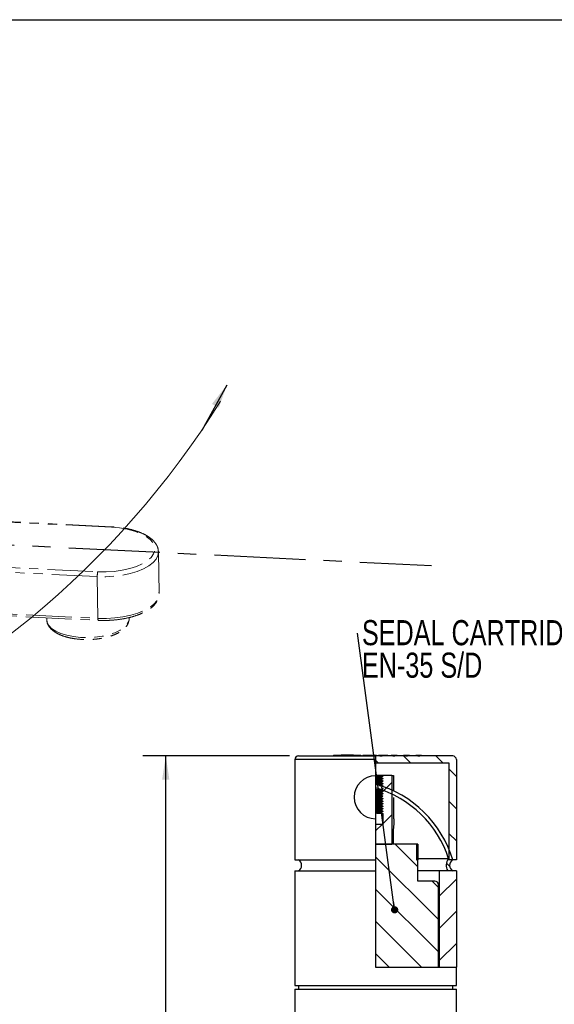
# Model space of a CAD drawing. Header units: millimetres. Extents: x 3 to 415, y 5 to 292.
# Tile 16 of 18: x 130 to 204, y 155 to 292. Entities that reach past the tile are written whole.
import ezdxf

# ---------------------------------------------------------------- set-up
doc = ezdxf.new("R2010")
doc.units = ezdxf.units.MM
doc.linetypes.add('CENTERX2', pattern=[20.32, 12.7, -2.54, 2.54, -2.54])
doc.linetypes.add('PHANTOM', pattern=[12.7, 6.35, -1.27, 1.27, -1.27, 1.27, -1.27])
doc.layers.add('FORMAT', color=179, linetype='Continuous')
doc.layers.add('LAYER_1', color=179, linetype='Continuous')
doc.styles.add('SLDTEXTSTYLE0', font='TXT', dxfattribs={"width": 0.75})
doc.dimstyles.new('SLDDIMSTYLE0', dxfattribs={"dimtxt": 3.5, "dimasz": 3.302, "dimexe": 0, "dimexo": 0.0625, "dimgap": 0.875, "dimtad": 1, "dimlfac": 2, "dimrnd": 1e-09, "dimzin": 12, "dimdsep": 46, "dimtxsty": 'SLDTEXTSTYLE0', "dimsah": 1, "dimcen": 0.09, "dimadec": 0, "dimazin": 3, "dimtfac": 1, "dimtdec": 0, "dimtofl": 0, "dimtmove": 0, "dimatfit": 3, "dimfxl": 1, "dimfrac": 2, "dimtolj": 1, "dimtzin": 12, "dimarcsym": 0})
doc.dimstyles.new('SLDDIMSTYLE3', dxfattribs={"dimtxt": 0.18, "dimasz": 1.016, "dimexe": 0, "dimexo": 0.0625, "dimgap": 0, "dimtad": 0, "dimtih": 1, "dimtoh": 1, "dimdec": 0, "dimrnd": 1e-09, "dimzin": 0, "dimdsep": 46, "dimtxsty": 'Standard', "dimblk1": 'DOT', "dimblk2": 'DOT', "dimsah": 1, "dimcen": 0.09, "dimadec": 0, "dimazin": 0, "dimtfac": 1.016, "dimtdec": 0, "dimtofl": 0, "dimtmove": 0, "dimatfit": 3, "dimldrblk": 'DOT', "dimfxl": 1, "dimfrac": 2, "dimtolj": 1, "dimtzin": 0, "dimarcsym": 0})
doc.dimstyles.new('SLDDIMSTYLE4', dxfattribs={"dimtxt": 0.18, "dimasz": 3.302, "dimexe": 0, "dimexo": 0.0625, "dimgap": 0, "dimtad": 0, "dimtih": 1, "dimtoh": 1, "dimdec": 0, "dimrnd": 1e-09, "dimzin": 0, "dimdsep": 46, "dimtxsty": 'Standard', "dimsah": 1, "dimcen": 0.09, "dimadec": 0, "dimazin": 0, "dimtfac": 3.302, "dimtdec": 0, "dimtofl": 0, "dimtmove": 0, "dimatfit": 3, "dimfxl": 1, "dimfrac": 2, "dimtolj": 1, "dimtzin": 0, "dimarcsym": 0})

# ---------------------------------------------------------------- blocks, each defined once
blk = doc.blocks.new('_D_8')
at = {"layer": 'FORMAT'}
for p, q in [((167.15, 189.62), (146.74, 189.62)), ((149.92, 99.62), (149.92, 189.62)), ((165.15, 99.62), (146.74, 99.62))]:
    blk.add_line(p, q, dxfattribs=at)
for points in [[(149.92, 189.62), (149.41, 186.32), (150.42, 186.32)], [(149.92, 99.62), (150.42, 102.92), (149.41, 102.92)]]:
    blk.add_solid(points, dxfattribs=at)
at = {"layer": 'FORMAT', "insert": (145.4, 136.34), "char_height": 3.5, "attachment_point": 1, "rotation": 90, "style": 'SLDTEXTSTYLE0'}
blk.add_mtext('180', dxfattribs=at)
blk = doc.blocks.new('SW_NOTE_0_3')
at = {"layer": 'FORMAT', "color": 0, "char_height": 3.5, "attachment_point": 1, "style": 'SLDTEXTSTYLE0'}
for s, insert in [('SEDAL CARTRIDGE', (0.63, 1.8)), ('EN-35 S/D', (0.63, -2.73))]:
    blk.add_mtext(s, dxfattribs=dict(at, insert=insert))
blk = doc.blocks.new('_Dot')
at = {"color": 0, "linetype": 'ByBlock', "lineweight": -2}
blk.add_line((-0.5, 0), (-1, 0), dxfattribs=at)
at = {"color": 0, "linetype": 'ByBlock', "const_width": 0.5}
blk.add_lwpolyline([(-0.25, 0, 1), (0.25, 0, 1)], format="xyb", close=True, dxfattribs=at)

msp = doc.modelspace()

# ---------------------------------------------------------------- hatches: boundary and pattern name
at = {"linetype": 'Continuous', "lineweight": 18}
h = msp.add_hatch(dxfattribs=at)
h.set_pattern_fill('ANSI31', style=0)
h.paths.add_polyline_path([(179.1653, 177.3257), (181.4299, 177.3257), (181.4299, 186.8757), (180.1653, 186.8757), (180.1653, 186.7948), (179.9759, 186.6854), (179.9759, 186.5979), (180.1653, 186.4885), (180.1653, 186.4448), (179.9759, 186.3354), (179.9759, 186.2479), (180.1653, 186.1385), (180.1653, 186.0948), (179.9759, 185.9854), (179.9759, 185.8979), (180.1653, 185.7885), (180.1653, 185.7448), (179.9759, 185.6354), (179.9759, 185.5479), (180.1653, 185.4385), (180.1653, 185.3948), (179.9759, 185.2854), (179.9759, 185.1979), (180.1653, 185.0885), (180.1653, 185.0448), (179.9759, 184.9354), (179.9759, 184.8479), (180.1653, 184.7385), (180.1653, 184.6948), (179.9759, 184.5854), (179.9759, 184.4979), (180.1653, 184.3885), (180.1653, 184.3448), (179.9759, 184.2354), (179.9759, 184.1479), (180.1653, 184.0385), (180.1653, 183.9948), (179.9759, 183.8854), (179.9759, 183.7979), (180.1653, 183.6885), (180.1653, 183.6448), (179.9759, 183.5354), (179.9759, 183.4479), (180.1653, 183.3385), (180.1653, 183.2948), (179.9759, 183.1854), (179.9759, 183.0979), (180.1653, 182.9885), (180.1653, 182.9448), (179.9759, 182.8354), (179.9759, 182.7479), (180.1653, 182.6385), (180.1653, 182.5948), (179.9759, 182.4854), (179.9759, 182.3979), (180.1653, 182.2885), (180.1653, 182.2448), (179.9759, 182.1354), (179.9759, 182.0479), (180.1653, 181.9385), (180.1653, 181.8948), (179.9759, 181.7854), (179.9759, 181.6979), (180.1653, 181.5885), (180.1653, 180.1257), (179.1653, 180.1257)], flags=0)
h = msp.add_hatch(dxfattribs=at)
h.set_pattern_fill('ANSI31', angle=90, style=0)
edge = h.paths.add_edge_path(flags=0)
edge.add_arc((190.3466, 174.3685), 1.3652, 137.607748, 213.324882)
edge.add_line((189.2059, 173.6185), (189.9153, 173.6185))
edge.add_arc((190.3466, 174.3685), 0.8652, 119.900704, 240.099296, ccw=False)
edge.add_arc((174.916, 170.6144), 15.661, 16.714173, 74.256403)
edge.add_line((179.1653, 185.6879), (179.1653, 185.1677))
edge.add_arc((174.916, 170.6144), 15.161, 17.95809, 73.723007, ccw=False)
h = msp.add_hatch(dxfattribs=at)
h.set_pattern_fill('ANSI31', angle=90, style=0)
edge = h.paths.add_edge_path(flags=0)
edge.add_line((187.9153, 160.2), (187.9153, 171.6757))
edge.add_arc((187.4153, 171.6757), 0.5, 0, 90)
edge.add_line((187.4153, 172.1757), (185.0403, 172.1757))
edge.add_line((185.0403, 172.1757), (185.0403, 175.1257))
edge.add_line((185.0403, 175.1257), (184.8753, 175.1257))
edge.add_line((184.8753, 175.1257), (184.8753, 177.3257))
edge.add_line((184.8753, 177.3257), (179.1653, 177.3257))
edge.add_line((179.1653, 177.3257), (179.1653, 160.2))
edge.add_line((179.1653, 160.2), (187.9153, 160.2))
h = msp.add_hatch(dxfattribs=at)
h.set_pattern_fill('ANSI31', style=0)
h.paths.add_polyline_path([(188.0403, 173.6185), (188.0403, 160.2), (190.4153, 160.2), (190.4153, 173.6185)], flags=0)
at = {"layer": 'FORMAT', "linetype": 'Continuous', "lineweight": 18}
h = msp.add_hatch(dxfattribs=at)
h.set_pattern_fill('ANSI31', color=256, angle=90, style=0)
edge = h.paths.add_edge_path(flags=0)
edge.add_line((189.4153, 188.6185), (189.4153, 175.1185))
edge.add_line((189.4153, 175.1185), (190.4153, 175.1185))
edge.add_line((190.4153, 175.1185), (190.4153, 189.1185))
edge.add_arc((189.9153, 189.1185), 0.5, 0, 90)
edge.add_line((189.9153, 189.6185), (179.1653, 189.6185))
edge.add_line((179.1653, 189.6185), (179.1653, 188.6185))
edge.add_line((179.1653, 188.6185), (189.4153, 188.6185))
h = msp.add_hatch(dxfattribs=at)
h.set_pattern_fill('ANSI31', color=256, style=0)
h.paths.add_polyline_path([(179.7665, 189.7185), (179.7665, 189.6185), (180.0779, 189.6185), (180.0779, 189.7185)], flags=0)
h = msp.add_hatch(dxfattribs=at)
h.set_pattern_fill('ANSI31', color=256, style=0)
h.paths.add_polyline_path([(181.5694, 189.7185), (181.5694, 189.6185), (181.8602, 189.6185), (181.8602, 189.7185)], flags=0)
h = msp.add_hatch(dxfattribs=at)
h.set_pattern_fill('ANSI31', color=256, style=0)
h.paths.add_polyline_path([(183.3082, 189.7185), (183.3082, 189.6185), (183.5854, 189.6185), (183.5854, 189.7185)], flags=0)
h = msp.add_hatch(dxfattribs=at)
h.set_pattern_fill('ANSI31', color=256, style=0)
h.paths.add_polyline_path([(185.0303, 189.7185), (185.0303, 189.6185), (185.311, 189.6185), (185.311, 189.7185)], flags=0)

# ---------------------------------------------------------------- linework, layer by layer
at = {"color": 7, "linetype": 'PHANTOM', "lineweight": 18}
for p, q in [((142.3833, 221.562), (83.3106, 224.4702)), ((148.9905, 212.2548), (148.8988, 218.0682)), ((140.4641, 208.8016), (140.3724, 214.615)), ((105.0626, 210.2696), (140.508, 208.5245)), ((133.3302, 208.8779), (133.3348, 208.5905)), ((144.801, 208.6194), (144.8086, 208.7715)), ((144.8086, 208.7715), (144.8063, 208.9167)), ((144.7373, 208.2784), (144.7966, 208.5679))]:
    msp.add_line(p, q, dxfattribs=at)
at = {"color": 8, "linetype": 'PHANTOM', "lineweight": 18}
for p, q in [((142.3516, 221.5098), (83.4123, 224.4115)), ((95.3611, 217.5035), (140.4338, 215.2845)), ((140.3724, 214.615), (96.6327, 216.7684)), ((105.0916, 210.543), (140.4641, 208.8016)), ((144.7547, 208.4012), (144.801, 208.6194))]:
    msp.add_line(p, q, dxfattribs=at)
at = {"color": 7, "linetype": 'CENTERX2'}
msp.add_line((34.9169, 223.6391), (186.9418, 216.1547), dxfattribs=at)
at = {"color": 7, "linetype": 'Continuous', "lineweight": 25}
for p, q in [((168.4153, 189.6185), (179.1653, 189.6185)), ((173.2864, 189.7185), (173.2864, 189.6185)), ((173.2864, 189.7185), (173.3093, 189.7185)), ((173.3093, 189.7185), (173.3093, 189.6185)), ((173.3093, 189.7185), (173.3819, 189.7185)), ((173.3819, 189.7185), (173.3819, 189.6185)), ((173.3819, 189.7185), (173.5376, 189.7185)), ((173.5376, 189.7185), (173.5376, 189.6185)), ((173.5376, 189.7185), (174.0052, 189.7185)), ((174.0052, 189.7185), (174.0052, 189.6185)), ((174.0052, 189.7185), (174.3788, 189.7185)), ((174.5845, 189.7185), (174.3602, 189.7185)), ((174.3602, 189.7185), (174.3602, 189.6185)), ((174.5845, 189.7185), (174.5845, 189.6185)), ((175.8666, 189.7185), (174.5845, 189.7185)), ((176.0909, 189.7185), (175.8666, 189.7185)), ((175.8666, 189.7185), (175.8666, 189.6185)), ((176.0909, 189.7185), (176.0909, 189.6185)), ((176.0909, 189.7185), (176.3519, 189.7185)), ((176.3519, 189.7185), (176.3519, 189.6185)), ((176.3519, 189.7185), (176.6253, 189.7185)), ((176.6253, 189.7185), (176.6253, 189.6185)), ((176.6253, 189.7185), (176.8579, 189.7185)), ((176.8579, 189.7185), (176.8579, 189.6185)), ((176.8579, 189.7185), (177.0604, 189.7185)), ((177.0604, 189.7185), (177.0604, 189.6185)), ((177.0604, 189.7185), (177.0768, 189.7185)), ((177.0768, 189.7185), (177.0768, 189.6185)), ((177.0768, 189.7185), (177.0832, 189.7185)), ((177.0832, 189.7185), (177.0832, 189.6185)), ((177.0832, 189.7185), (177.0925, 189.7185)), ((177.0925, 189.7185), (177.0925, 189.6185)), ((177.0925, 189.7185), (177.1017, 189.7185)), ((177.1017, 189.7185), (177.1017, 189.6185)), ((177.1017, 189.7185), (177.1098, 189.7185)), ((177.1098, 189.7185), (177.1098, 189.6185)), ((177.1098, 189.7185), (177.1186, 189.7185)), ((177.1186, 189.7185), (177.1186, 189.6185)), ((177.1186, 189.7185), (177.1193, 189.7185)), ((177.1193, 189.6185), (177.1193, 189.7185)), ((177.3942, 189.7185), (177.3942, 189.6185)), ((177.3942, 189.7185), (177.4085, 189.7185)), ((177.4085, 189.7185), (177.4085, 189.6185)), ((177.4085, 189.7185), (177.4511, 189.7185)), ((177.4511, 189.7185), (177.4511, 189.6185)), ((177.4511, 189.7185), (177.5349, 189.7185)), ((177.5349, 189.7185), (177.5349, 189.6185)), ((177.5349, 189.7185), (177.7137, 189.7185)), ((177.7137, 189.7185), (177.7137, 189.6185)), ((177.7137, 189.7185), (177.9378, 189.7185)), ((177.9378, 189.7185), (177.9378, 189.6185)), ((177.9378, 189.7185), (178.0271, 189.7185)), ((178.0271, 189.7185), (178.0271, 189.6185)), ((178.0271, 189.7185), (178.0366, 189.7185)), ((178.0366, 189.6185), (178.0366, 189.7185)), ((178.0366, 189.7185), (178.3513, 189.7185)), ((178.3513, 189.7185), (178.3513, 189.6185)), ((178.3513, 189.7185), (178.5791, 189.7185)), ((178.5791, 189.7185), (178.5791, 189.6185)), ((178.5791, 189.7185), (178.7767, 189.7185)), ((178.7767, 189.7185), (178.7767, 189.6185)), ((178.7767, 189.7185), (178.9517, 189.7185)), ((178.9517, 189.7185), (178.9517, 189.6185)), ((178.9517, 189.7185), (178.9743, 189.7185)), ((178.9743, 189.7185), (178.9743, 189.6185)), ((178.9743, 189.7185), (178.9939, 189.7185)), ((178.9939, 189.7185), (178.9939, 189.6185)), ((178.9939, 189.7185), (179.0034, 189.7185)), ((179.0034, 189.7185), (179.0034, 189.6185)), ((179.0034, 189.7185), (179.0101, 189.7185)), ((179.0101, 189.7185), (179.0101, 189.6185)), ((179.0101, 189.7185), (179.0132, 189.7185)), ((179.0132, 189.7185), (179.0132, 189.6185)), ((179.0132, 189.7185), (179.0157, 189.7185)), ((179.0157, 189.7185), (179.0157, 189.6185)), ((179.0157, 189.7185), (179.0206, 189.7185)), ((179.0206, 189.7185), (179.0206, 189.6185)), ((179.0206, 189.7185), (179.0268, 189.7185)), ((179.0268, 189.7185), (179.0268, 189.6185)), ((179.0268, 189.7185), (179.0339, 189.7185)), ((179.0339, 189.7185), (179.0339, 189.6185)), ((179.0339, 189.7185), (179.0485, 189.7185)), ((179.0485, 189.7185), (179.0485, 189.6185)), ((179.0485, 189.7185), (179.071, 189.7185)), ((179.071, 189.7185), (179.071, 189.6185)), ((179.071, 189.7185), (179.1074, 189.7185)), ((179.1074, 189.7185), (179.1074, 189.6185)), ((179.1074, 189.7185), (179.1676, 189.7185)), ((179.1653, 189.6185), (179.1653, 189.1185)), ((189.9153, 189.6185), (179.1653, 189.6185)), ((179.1676, 189.7185), (179.1676, 189.6185)), ((179.1676, 189.7185), (179.2121, 189.7185)), ((179.2121, 189.7185), (179.2121, 189.6185)), ((179.2121, 189.7185), (179.2497, 189.7185)), ((179.2497, 189.7185), (179.2497, 189.6185)), ((179.2497, 189.7185), (179.2766, 189.7185)), ((179.2766, 189.7185), (179.2766, 189.6185)), ((179.2766, 189.7185), (179.2838, 189.7185)), ((179.2838, 189.7185), (179.2838, 189.6185)), ((179.5628, 189.7185), (179.5628, 189.6185)), ((179.5628, 189.7185), (179.5634, 189.7185)), ((179.5634, 189.7185), (179.5634, 189.6185)), ((179.5634, 189.7185), (179.5733, 189.7185)), ((179.5733, 189.7185), (179.5733, 189.6185)), ((179.5733, 189.7185), (179.5985, 189.7185)), ((179.5985, 189.7185), (179.5985, 189.6185)), ((179.5985, 189.7185), (179.6314, 189.7185)), ((179.6314, 189.7185), (179.6314, 189.6185)), ((179.6314, 189.7185), (179.6684, 189.7185)), ((179.6684, 189.7185), (179.6684, 189.6185)), ((179.6684, 189.7185), (179.763, 189.7185)), ((179.763, 189.7185), (179.763, 189.6185)), ((179.763, 189.7185), (179.7665, 189.7185)), ((179.7665, 189.7185), (180.0779, 189.7185)), ((179.7665, 189.7185), (179.7665, 189.6185)), ((179.7665, 189.6185), (180.0779, 189.6185)), ((180.0779, 189.6185), (180.0779, 189.7185)), ((180.0779, 189.7185), (180.078, 189.7185)), ((180.078, 189.7185), (180.078, 189.6185)), ((180.078, 189.7185), (180.3227, 189.7185)), ((180.3227, 189.7185), (180.3227, 189.6185)), ((180.3227, 189.7185), (180.4686, 189.7185)), ((180.4686, 189.7185), (180.4686, 189.6185)), ((180.4686, 189.7185), (180.5418, 189.7185)), ((180.5418, 189.7185), (180.5418, 189.6185)), ((180.5418, 189.7185), (180.5936, 189.7185)), ((180.5936, 189.7185), (180.5936, 189.6185)), ((180.5936, 189.7185), (180.6479, 189.7185)), ((180.6479, 189.7185), (180.6479, 189.6185)), ((180.6479, 189.7185), (180.6805, 189.7185)), ((180.6805, 189.7185), (180.6805, 189.6185)), ((180.6805, 189.7185), (180.712, 189.7185)), ((180.712, 189.7185), (180.712, 189.6185)), ((180.712, 189.7185), (180.738, 189.7185)), ((180.738, 189.7185), (180.738, 189.6185)), ((180.738, 189.7185), (180.7533, 189.7185)), ((180.7533, 189.7185), (180.7533, 189.6185)), ((180.7533, 189.7185), (180.7662, 189.7185)), ((180.7662, 189.7185), (180.7662, 189.6185)), ((180.7662, 189.7185), (180.7842, 189.7185)), ((180.7842, 189.7185), (180.7842, 189.6185)), ((180.7842, 189.7185), (180.8043, 189.7185)), ((180.8043, 189.7185), (180.8043, 189.6185)), ((180.8043, 189.7185), (180.8234, 189.7185)), ((180.8234, 189.7185), (180.8234, 189.6185)), ((180.8234, 189.7185), (180.8457, 189.7185)), ((180.8457, 189.7185), (180.8457, 189.6185)), ((180.8457, 189.7185), (180.8582, 189.7185)), ((180.8582, 189.7185), (180.8582, 189.6185)), ((180.8582, 189.7185), (180.8614, 189.7185)), ((180.8614, 189.6185), (180.8614, 189.7185)), ((181.3103, 189.7185), (181.3103, 189.6185)), ((181.3103, 189.7185), (181.3156, 189.7185)), ((181.3156, 189.7185), (181.3156, 189.6185)), ((181.3156, 189.7185), (181.33, 189.7185)), ((181.33, 189.7185), (181.33, 189.6185)), ((181.33, 189.7185), (181.354, 189.7185)), ((181.354, 189.7185), (181.354, 189.6185)), ((181.354, 189.7185), (181.3872, 189.7185)), ((181.3872, 189.7185), (181.3872, 189.6185)), ((181.3872, 189.7185), (181.4206, 189.7185)), ((181.4206, 189.7185), (181.4206, 189.6185)), ((181.4206, 189.7185), (181.4572, 189.7185)), ((181.4572, 189.7185), (181.4572, 189.6185)), ((181.4572, 189.7185), (181.4914, 189.7185)), ((181.4914, 189.7185), (181.4914, 189.6185)), ((181.4914, 189.7185), (181.5173, 189.7185)), ((181.5173, 189.7185), (181.5173, 189.6185)), ((181.5173, 189.7185), (181.5482, 189.7185)), ((181.5482, 189.7185), (181.5482, 189.6185)), ((181.5482, 189.7185), (181.5627, 189.7185)), ((181.5627, 189.7185), (181.5627, 189.6185)), ((181.5627, 189.7185), (181.5693, 189.7185)), ((181.5693, 189.7185), (181.5693, 189.6185)), ((181.5693, 189.7185), (181.5694, 189.7185)), ((181.5693, 189.6185), (181.5694, 189.6185)), ((181.5694, 189.7185), (181.8602, 189.7185)), ((181.5694, 189.7185), (181.5694, 189.6185)), ((181.5694, 189.6185), (181.8602, 189.6185)), ((181.8602, 189.6185), (181.8602, 189.7185)), ((181.8602, 189.7185), (181.8628, 189.7185)), ((181.8628, 189.7185), (181.8628, 189.6185)), ((181.8628, 189.7185), (181.8923, 189.7185)), ((181.8923, 189.7185), (181.8923, 189.6185)), ((181.8923, 189.7185), (181.9122, 189.7185)), ((181.9122, 189.7185), (181.9122, 189.6185)), ((181.9122, 189.7185), (181.948, 189.7185)), ((181.948, 189.7185), (181.948, 189.6185)), ((181.948, 189.7185), (181.9902, 189.7185)), ((181.9902, 189.7185), (181.9902, 189.6185)), ((181.9902, 189.7185), (182.0338, 189.7185)), ((182.0338, 189.7185), (182.0338, 189.6185)), ((182.0338, 189.7185), (182.0757, 189.7185)), ((182.0757, 189.7185), (182.0757, 189.6185)), ((182.0757, 189.7185), (182.1129, 189.7185)), ((182.1129, 189.7185), (182.1129, 189.6185)), ((182.1129, 189.7185), (182.1412, 189.7185)), ((182.1412, 189.7185), (182.1412, 189.6185)), ((182.1412, 189.7185), (182.1525, 189.7185)), ((182.1525, 189.7185), (182.1525, 189.6185)), ((182.1525, 189.7185), (182.1532, 189.7185)), ((182.1532, 189.6185), (182.1532, 189.7185)), ((183.0356, 189.7185), (183.0356, 189.6185)), ((183.0356, 189.7185), (183.0411, 189.7185)), ((183.0411, 189.7185), (183.0411, 189.6185)), ((183.0411, 189.7185), (183.0561, 189.7185)), ((183.0561, 189.7185), (183.0561, 189.6185)), ((183.0561, 189.7185), (183.0815, 189.7185)), ((183.0815, 189.7185), (183.0815, 189.6185)), ((183.0815, 189.7185), (183.1178, 189.7185)), ((183.1178, 189.7185), (183.1178, 189.6185)), ((183.1178, 189.7185), (183.1534, 189.7185)), ((183.1534, 189.7185), (183.1534, 189.6185)), ((183.1534, 189.7185), (183.1919, 189.7185)), ((183.1919, 189.7185), (183.1919, 189.6185)), ((183.1919, 189.7185), (183.2276, 189.7185)), ((183.2276, 189.7185), (183.2276, 189.6185)), ((183.2276, 189.7185), (183.2547, 189.7185)), ((183.2547, 189.7185), (183.2547, 189.6185)), ((183.2547, 189.7185), (183.2862, 189.7185)), ((183.2862, 189.7185), (183.2862, 189.6185)), ((183.2862, 189.7185), (183.3015, 189.7185)), ((183.3015, 189.7185), (183.3015, 189.6185)), ((183.3015, 189.7185), (183.3082, 189.7185)), ((183.3082, 189.7185), (183.3082, 189.6185)), ((183.3082, 189.7185), (183.3082, 189.6185)), ((183.3082, 189.7185), (183.3082, 189.7185)), ((183.3082, 189.7185), (183.5854, 189.7185)), ((183.3082, 189.6185), (183.3082, 189.6185)), ((183.3082, 189.6185), (183.5854, 189.6185)), ((183.5854, 189.6185), (183.5854, 189.7185)), ((183.5854, 189.7185), (183.5865, 189.7185)), ((183.5865, 189.7185), (183.5865, 189.6185)), ((183.5865, 189.7185), (183.6073, 189.7185)), ((183.6073, 189.7185), (183.6073, 189.6185)), ((183.6073, 189.7185), (183.6644, 189.7185)), ((183.6644, 189.7185), (183.6644, 189.6185)), ((183.6644, 189.7185), (183.777, 189.7185)), ((183.777, 189.7185), (183.777, 189.6185)), ((183.777, 189.7185), (183.8276, 189.7185)), ((183.8276, 189.7185), (183.8276, 189.6185)), ((183.8276, 189.7185), (183.8598, 189.7185)), ((183.8598, 189.7185), (183.8598, 189.6185)), ((183.8598, 189.7185), (183.8778, 189.7185)), ((183.8778, 189.7185), (183.8778, 189.6185)), ((183.8778, 189.7185), (183.8845, 189.7185)), ((183.8845, 189.7185), (183.8845, 189.6185)), ((184.7609, 189.7185), (184.7609, 189.6185)), ((184.7609, 189.7185), (184.7677, 189.7185)), ((184.7677, 189.7185), (184.7677, 189.6185)), ((184.7677, 189.7185), (184.7869, 189.7185)), ((184.7869, 189.7185), (184.7869, 189.6185)), ((184.7869, 189.7185), (184.8187, 189.7185)), ((184.8187, 189.7185), (184.8187, 189.6185)), ((184.8187, 189.7185), (184.8629, 189.7185)), ((184.8629, 189.7185), (184.8629, 189.6185)), ((184.8629, 189.7185), (184.9579, 189.7185)), ((184.9579, 189.7185), (184.9579, 189.6185)), ((184.9579, 189.7185), (185.0092, 189.7185)), ((185.0092, 189.7185), (185.0092, 189.6185)), ((185.0092, 189.7185), (185.0295, 189.7185)), ((185.0295, 189.7185), (185.0295, 189.6185)), ((185.0295, 189.7185), (185.0303, 189.7185)), ((185.0303, 189.7185), (185.0303, 189.6185)), ((185.0303, 189.7185), (185.311, 189.7185)), ((185.0303, 189.6185), (185.311, 189.6185)), ((185.311, 189.6185), (185.311, 189.7185)), ((185.311, 189.7185), (185.316, 189.7185)), ((185.316, 189.7185), (185.316, 189.6185)), ((185.316, 189.7185), (185.3246, 189.7185)), ((185.3246, 189.7185), (185.3246, 189.6185)), ((185.3246, 189.7185), (185.3419, 189.7185)), ((185.3419, 189.7185), (185.3419, 189.6185)), ((185.3419, 189.7185), (185.3608, 189.7185)), ((185.3608, 189.7185), (185.3608, 189.6185)), ((185.3608, 189.7185), (185.3932, 189.7185)), ((185.3932, 189.7185), (185.3932, 189.6185)), ((185.3932, 189.7185), (185.4311, 189.7185)), ((185.4311, 189.7185), (185.4311, 189.6185)), ((185.4311, 189.7185), (185.4697, 189.7185)), ((185.4697, 189.7185), (185.4697, 189.6185)), ((185.4697, 189.7185), (185.5067, 189.7185)), ((185.5067, 189.7185), (185.5067, 189.6185)), ((185.5067, 189.7185), (185.5398, 189.7185)), ((185.5398, 189.7185), (185.5398, 189.6185)), ((185.5398, 189.7185), (185.565, 189.7185)), ((185.565, 189.7185), (185.565, 189.6185)), ((185.565, 189.7185), (185.5756, 189.7185)), ((185.5756, 189.7185), (185.5756, 189.6185)), ((185.5756, 189.7185), (185.5763, 189.7185)), ((185.5763, 189.6185), (185.5763, 189.7185)), ((167.9153, 189.1185), (167.9153, 175.1185)), ((179.1653, 189.1185), (179.1653, 186.8685)), ((189.4153, 188.6185), (179.1653, 188.6185)), ((189.4153, 175.1185), (189.4153, 188.6185)), ((190.4153, 189.1185), (190.4153, 175.1185)), ((179.2785, 186.8757), (179.1653, 186.8757)), ((179.1653, 186.8685), (179.1653, 183.8685)), ((179.2571, 186.7663), (179.2785, 186.8757)), ((179.2571, 186.6788), (179.2571, 186.7663)), ((179.2785, 186.5694), (179.2571, 186.6788)), ((180.1653, 186.8757), (179.2785, 186.8757)), ((180.1653, 186.7948), (179.9759, 186.6854)), ((179.9759, 186.6854), (179.9759, 186.5979)), ((180.1653, 186.8757), (180.1653, 186.7948)), ((181.4299, 186.8757), (180.1653, 186.8757)), ((181.4299, 186.8757), (181.4299, 177.3257)), ((181.4299, 186.8757), (181.6556, 186.8757)), ((181.6556, 186.8757), (181.6556, 184.7511)), ((179.9759, 186.5979), (180.1653, 186.4885)), ((180.1653, 186.4448), (179.9759, 186.3354)), ((179.9759, 186.3354), (179.9759, 186.2479)), ((179.9759, 186.2479), (180.1653, 186.1385)), ((180.1653, 186.0948), (179.9759, 185.9854)), ((179.9759, 185.9854), (179.9759, 185.8979)), ((179.9759, 185.8979), (180.1653, 185.7885)), ((180.1653, 185.7448), (179.9759, 185.6354)), ((179.9759, 185.6354), (179.9759, 185.5479)), ((179.9759, 185.5479), (180.1653, 185.4385)), ((180.1653, 185.3948), (179.9759, 185.2854)), ((179.9759, 185.2854), (179.9759, 185.1979)), ((180.1653, 186.4885), (180.1653, 186.4448)), ((180.1653, 186.1385), (180.1653, 186.0948)), ((180.1653, 185.7885), (180.1653, 185.7448)), ((180.1653, 185.4385), (180.1653, 185.3948)), ((179.9602, 185.2052), (179.9759, 185.1979)), ((179.9759, 185.1979), (180.1653, 185.0885)), ((180.1653, 185.0448), (179.9759, 184.9354)), ((179.9759, 184.9354), (179.9759, 184.8479)), ((179.9759, 184.8479), (180.1653, 184.7385)), ((180.1653, 184.6948), (179.9759, 184.5854)), ((179.9759, 184.5854), (179.9759, 184.4979)), ((179.9759, 184.4979), (180.1653, 184.3885)), ((180.1653, 184.3448), (179.9759, 184.2354)), ((179.9759, 184.2354), (179.9759, 184.1479)), ((179.9759, 184.1479), (180.1653, 184.0385)), ((180.1653, 183.9948), (179.9759, 183.8854)), ((180.1603, 185.0505), (180.1653, 185.0448)), ((180.1653, 185.0885), (180.1653, 185.0448)), ((180.1653, 184.7385), (180.1653, 184.6948)), ((180.1653, 184.3885), (180.1653, 184.3448)), ((180.1653, 184.0385), (180.1653, 183.9948)), ((179.1653, 183.8685), (179.1653, 180.8685)), ((179.9759, 183.8854), (179.9759, 183.7979)), ((179.9759, 183.7979), (180.1653, 183.6885)), ((180.1653, 183.6448), (179.9759, 183.5354)), ((179.9759, 183.5354), (179.9759, 183.4479)), ((179.9759, 183.4479), (180.1653, 183.3385)), ((180.1653, 183.2948), (179.9759, 183.1854)), ((179.9759, 183.1854), (179.9759, 183.0979)), ((179.9759, 183.0979), (180.1653, 182.9885)), ((180.1653, 182.9448), (179.9759, 182.8354)), ((179.9759, 182.8354), (179.9759, 182.7479)), ((179.9759, 182.7479), (180.1653, 182.6385)), ((180.1653, 182.5948), (179.9759, 182.4854)), ((180.1653, 183.6885), (180.1653, 183.6448)), ((180.1653, 183.3385), (180.1653, 183.2948)), ((180.1653, 182.9885), (180.1653, 182.9448)), ((180.1653, 182.6385), (180.1653, 182.5948)), ((181.6556, 183.8292), (181.6556, 180.8757)), ((179.9759, 182.4854), (179.9759, 182.3979)), ((179.9759, 182.3979), (180.1653, 182.2885)), ((180.1653, 182.2448), (179.9759, 182.1354)), ((179.9759, 182.1354), (179.9759, 182.0479)), ((179.9759, 182.0479), (180.1653, 181.9385)), ((180.1653, 181.8948), (179.9759, 181.7854)), ((179.9759, 181.7854), (179.9759, 181.6979)), ((179.9759, 181.6979), (180.1653, 181.5885)), ((180.1653, 182.2885), (180.1653, 182.2448)), ((180.1653, 181.9385), (180.1653, 181.8948)), ((180.1653, 181.5885), (180.1653, 180.1257)), ((179.1653, 180.8685), (179.1653, 175.1185)), ((179.1653, 180.1257), (180.1653, 180.1257)), ((181.7122, 180.2008), (181.6039, 179.2447)), ((181.6556, 180.8757), (181.7122, 180.8757)), ((181.7122, 180.8757), (181.7122, 180.2008)), ((181.6039, 179.2447), (181.6039, 177.3257)), ((184.8753, 177.3257), (179.1653, 177.3257)), ((179.1653, 177.3257), (181.4299, 177.3257)), ((184.8753, 177.3257), (184.8753, 175.1257)), ((185.0347, 177.3257), (184.8753, 177.3257)), ((185.0347, 177.3257), (185.0347, 175.1257)), ((167.9153, 175.1185), (179.1653, 175.1185)), ((179.1653, 175.1185), (179.1653, 173.6185)), ((184.8753, 175.1257), (185.0403, 175.1257)), ((189.3384, 175.2889), (185.0347, 175.2889)), ((185.0403, 172.1757), (185.0403, 175.1257)), ((190.4153, 175.1185), (189.4153, 175.1185)), ((167.9153, 173.6185), (167.9153, 157.6185)), ((167.9153, 173.6185), (179.1653, 173.6185)), ((179.1653, 173.6185), (179.1653, 160.2)), ((188.0403, 173.6185), (185.0403, 173.6185)), ((188.0403, 173.6185), (188.0403, 160.2)), ((190.4153, 173.6185), (188.0403, 173.6185)), ((189.9153, 173.6185), (189.2059, 173.6185)), ((190.4153, 173.6185), (190.4153, 160.2)), ((187.4153, 172.1757), (185.0403, 172.1757)), ((187.9153, 160.2), (187.9153, 171.6757)), ((179.1653, 160.2), (190.4153, 160.2)), ((190.4153, 157.6185), (190.4153, 160.2)), ((167.9153, 157.6185), (177.8919, 157.6185)), ((167.9153, 157.1185), (167.9153, 144.6185)), ((167.9153, 157.1185), (179.1653, 157.1185)), ((168.4153, 157.6185), (168.4153, 157.1185)), ((177.8919, 157.6185), (190.4153, 157.6185)), ((179.1653, 157.1185), (190.4153, 157.1185)), ((189.9153, 157.1185), (189.9153, 157.6185)), ((190.4153, 144.6185), (190.4153, 157.1185))]:
    msp.add_line(p, q, dxfattribs=at)
at = {"color": 8, "linetype": 'Continuous', "lineweight": 25}
msp.add_line((179.1653, 189.1185), (167.9153, 189.1185), dxfattribs=at)
at = {"color": 7, "linetype": 'PHANTOM', "lineweight": 18, "flags": 128}
msp.add_lwpolyline([(140.4338, 215.2845), (141.5881, 215.2708), (142.737, 215.3423), (143.8493, 215.4972), (144.8945, 215.7312), (145.8443, 216.0379), (146.6726, 216.4089), (147.3569, 216.8342), (147.8785, 217.3022), (148.2232, 217.7999), (148.3815, 218.314), (148.3493, 218.8304), (148.1272, 219.3349), (147.7215, 219.8139), (147.1432, 220.2542), (146.408, 220.6438), (145.5359, 220.9722), (144.5509, 221.2303), (143.4797, 221.4112), (142.3516, 221.5098)], dxfattribs=at)
at = {"color": 8, "linetype": 'PHANTOM', "lineweight": 18, "flags": 128}
for points in [[(142.3832, 221.562), (142.3784, 221.5608), (142.3651, 221.5446), (142.3516, 221.5098)], [(148.8985, 218.0827), (148.8283, 217.5842), (148.5761, 217.067), (148.1472, 216.5716), (147.5522, 216.1101), (146.8057, 215.6938), (145.9261, 215.3332), (144.935, 215.037), (143.8568, 214.8124), (142.7182, 214.6652), (141.5471, 214.5988), (140.3724, 214.615)], [(140.4641, 208.8016), (141.6388, 208.7854), (142.8099, 208.8518), (143.9485, 208.999), (145.0267, 209.2235), (146.0177, 209.5198), (146.8974, 209.8804), (147.6439, 210.2967), (148.2389, 210.7582), (148.6678, 211.2536), (148.92, 211.7708), (148.9905, 212.2548)], [(133.3348, 208.5905), (133.3844, 208.2719), (133.6105, 207.8261), (134.0121, 207.4077), (134.5763, 207.0303), (135.285, 206.7059), (136.1154, 206.4449), (137.0408, 206.2559), (138.0315, 206.1448), (139.0557, 206.1152), (140.0803, 206.1681), (141.0725, 206.3017), (142.0005, 206.5119), (142.8343, 206.7917), (143.5471, 207.1322), (144.1161, 207.5226), (144.523, 207.9502), (144.7547, 208.4012)]]:
    msp.add_lwpolyline(points, dxfattribs=at)
at = {"color": 7, "linetype": 'PHANTOM', "lineweight": 18}
msp.add_arc((143.1052, 214.7018), 2.7343, 167.694562, 181.81885, dxfattribs=at)
at = {"color": 8, "linetype": 'PHANTOM', "lineweight": 18}
msp.add_arc((140.9104, 208.7304), 0.452, 170.934416, 207.088796, dxfattribs=at)
at = {"color": 7, "linetype": 'Continuous', "lineweight": 25}
for centre, radius, start, end in [((168.4153, 189.1185), 0.5, 90, 180), ((189.9153, 189.1185), 0.5, 0, 90), ((179.1653, 183.8685), 3, 90, 270), ((174.916, 170.6144), 15.661, 16.714173, 74.256403), ((174.916, 170.6144), 15.161, 17.95809, 73.723007), ((167.984, 174.3685), 0.8652, 299.900704, 60.099296), ((190.3466, 174.3685), 1.3652, 137.607748, 213.324882), ((190.3466, 174.3685), 0.8652, 119.900704, 240.099296), ((187.4153, 171.6757), 0.5, 0, 90)]:
    msp.add_arc(centre, radius, start, end, dxfattribs=at)
at = {"color": 7, "linetype": 'PHANTOM', "lineweight": 18}
for points, knots in [([(148.8866, 218.0863), (148.877, 218.2373), (148.8558, 218.5707), (148.6366, 219.0625), (148.2804, 219.5501), (147.7783, 220.0031), (147.1366, 220.4162), (146.3669, 220.7777), (145.4917, 221.0784), (144.5333, 221.3127), (143.5304, 221.4744), (142.8013, 221.5404), (142.423, 221.56), (142.3833, 221.562)], [0, 0, 0, 0, 0.07722728, 0.17046103, 0.26613575, 0.36653228, 0.47067857, 0.57620465, 0.68139, 0.78601941, 0.89018406, 0.98848072, 1, 1, 1, 1]), ([(140.508, 208.5245), (140.6966, 208.5173), (141.2435, 208.4963), (142.1582, 208.5168), (143.2294, 208.6099), (144.2655, 208.7746), (145.2452, 209.0072), (146.1493, 209.3047), (146.9603, 209.6638), (147.6624, 210.0819), (148.238, 210.5566), (148.6559, 211.065), (148.9113, 211.6079), (149.0165, 212.0593), (148.9748, 212.327), (148.9628, 212.4035)], [0, 0, 0, 0, 0.04438629, 0.12867588, 0.2130415, 0.29749785, 0.38215517, 0.46714254, 0.55261313, 0.63872499, 0.72552694, 0.8123011, 0.88756677, 0.96785261, 1, 1, 1, 1]), ([(133.3532, 208.6061), (133.3534, 208.496), (133.3536, 208.2211), (133.5339, 207.802), (133.8494, 207.3707), (134.3065, 206.9773), (134.8997, 206.6258), (135.6171, 206.3287), (136.4306, 206.0966), (137.313, 205.9346), (138.2403, 205.8449), (139.1883, 205.8287), (140.1326, 205.8858), (141.0483, 206.015), (141.9121, 206.2138), (142.7023, 206.4793), (143.3994, 206.8089), (143.9859, 207.2014), (144.4173, 207.636), (144.6447, 208.0091), (144.7182, 208.2228), (144.7373, 208.2784)], [0, 0, 0, 0, 0.0331965, 0.08284588, 0.13356746, 0.18756295, 0.24443048, 0.30223749, 0.35970909, 0.41676801, 0.47353489, 0.53014668, 0.58672753, 0.64337432, 0.70019772, 0.7573476, 0.81500782, 0.87336476, 0.93236948, 0.98242986, 1, 1, 1, 1])]:
    msp.add_open_spline(points, degree=3, knots=knots, dxfattribs=at)
at = {"color": 7, "linetype": 'Continuous', "lineweight": 25}
for points, knots in [([(179.2571, 186.7663), (179.3491, 186.7601), (179.5361, 186.7476), (179.7673, 186.7264), (179.9249, 186.7077), (179.9736, 186.6943), (179.9756, 186.6865), (179.9759, 186.6854)], [0, 0, 0, 0, 0.23805716, 0.48357467, 0.72144212, 0.95969033, 1, 1, 1, 1]), ([(179.2571, 186.6788), (179.3491, 186.6726), (179.5361, 186.6601), (179.7673, 186.6389), (179.9249, 186.6202), (179.9736, 186.6068), (179.9756, 186.599), (179.9759, 186.5979)], [0, 0, 0, 0, 0.2380571, 0.48357456, 0.72144196, 0.95969011, 1, 1, 1, 1]), ([(179.2785, 186.8757), (179.3891, 186.8697), (179.6103, 186.8576), (179.8886, 186.8374), (180.0851, 186.8189), (180.1593, 186.8054), (180.1642, 186.7968), (180.1653, 186.7948)], [0, 0, 0, 0, 0.23166795, 0.46336327, 0.69520541, 0.92693263, 1, 1, 1, 1]), ([(179.1653, 186.5317), (179.2486, 186.5274), (179.4448, 186.5172), (179.7305, 186.4995), (179.9782, 186.4794), (180.1368, 186.4629), (180.1561, 186.4506), (180.1653, 186.4448)], [0, 0, 0, 0, 0.15859762, 0.37368979, 0.58885087, 0.8040531, 1, 1, 1, 1]), ([(179.1653, 186.4225), (179.2031, 186.42), (179.3349, 186.4112), (179.5561, 186.396), (179.7828, 186.3747), (179.9338, 186.3564), (179.9748, 186.3433), (179.9758, 186.336), (179.9759, 186.3354)], [0, 0, 0, 0, 0.08932233, 0.31119845, 0.53891081, 0.75861959, 0.98066023, 1, 1, 1, 1]), ([(179.1653, 186.335), (179.2031, 186.3325), (179.3349, 186.3237), (179.5561, 186.3085), (179.7828, 186.2872), (179.9338, 186.2689), (179.9748, 186.2558), (179.9758, 186.2485), (179.9759, 186.2479)], [0, 0, 0, 0, 0.08932147, 0.31119748, 0.5389098, 0.75861857, 0.9806591, 1, 1, 1, 1]), ([(179.1653, 186.2256), (179.2159, 186.2229), (179.3768, 186.2143), (179.6419, 186.1994), (179.9072, 186.1792), (180.1006, 186.1621), (180.1286, 186.1503), (180.1421, 186.1447)], [0, 0, 0, 0, 0.10430671, 0.33155635, 0.56468863, 0.79075083, 1, 1, 1, 1]), ([(179.1653, 186.1817), (179.1813, 186.1808), (179.3085, 186.1736), (179.5494, 186.1616), (179.8403, 186.1412), (180.0543, 186.1221), (180.1536, 186.1079), (180.1624, 186.0981), (180.1653, 186.0948)], [0, 0, 0, 0, 0.03089129, 0.24581225, 0.46069692, 0.67569663, 0.89063658, 1, 1, 1, 1]), ([(179.1653, 186.0725), (179.2104, 186.0695), (179.35, 186.0603), (179.5761, 186.0443), (179.7977, 186.0231), (179.9421, 186.0051), (179.9758, 185.9922), (179.9759, 185.9854), (179.9759, 185.9854)], [0, 0, 0, 0, 0.10622437, 0.3291135, 0.55674214, 0.77571552, 0.99875615, 1, 1, 1, 1]), ([(179.1653, 185.985), (179.2104, 185.982), (179.35, 185.9728), (179.5761, 185.9568), (179.7977, 185.9356), (179.9421, 185.9176), (179.9758, 185.9047), (179.9759, 185.8979), (179.9759, 185.8979)], [0, 0, 0, 0, 0.10622263, 0.32911161, 0.55674021, 0.77571361, 0.99875409, 1, 1, 1, 1]), ([(179.1653, 185.8753), (179.3027, 185.8682), (179.5914, 185.8532), (179.9205, 185.8283), (180.1128, 185.8105), (180.136, 185.7993), (180.1456, 185.7947)], [0, 0, 0, 0, 0.281285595, 0.590991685, 0.831898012, 1, 1, 1, 1]), ([(179.1653, 185.8318), (179.2268, 185.8286), (179.4011, 185.8193), (179.6737, 185.8034), (179.9379, 185.7831), (180.1143, 185.7656), (180.1638, 185.7526), (180.1652, 185.7454), (180.1653, 185.7448)], [0, 0, 0, 0, 0.117340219, 0.33238468, 0.547460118, 0.762623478, 0.977666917, 1, 1, 1, 1]), ([(179.1771, 185.7217), (179.2255, 185.7185), (179.3689, 185.7092), (179.5962, 185.6926), (179.8111, 185.6715), (179.9504, 185.6542), (179.9675, 185.6416), (179.9759, 185.6354)], [0, 0, 0, 0, 0.11499808, 0.34086522, 0.57039682, 0.79079737, 1, 1, 1, 1]), ([(179.2785, 186.5694), (179.3862, 186.5636), (179.6051, 186.5517), (179.8821, 186.5317), (180.0758, 186.5133), (180.1515, 186.5016), (180.1583, 186.4948), (180.1589, 186.4941)], [0, 0, 0, 0, 0.24197471, 0.49187857, 0.7358329, 0.97600295, 1, 1, 1, 1]), ([(179.3405, 185.6232), (179.4252, 185.6172), (179.6026, 185.6047), (179.8107, 185.584), (179.9505, 185.5667), (179.9676, 185.5541), (179.9759, 185.5479)], [0, 0, 0, 0, 0.24123333, 0.50545877, 0.75917304, 1, 1, 1, 1]), ([(179.6814, 185.4952), (179.7196, 185.4928), (179.8579, 185.4839), (180.0122, 185.4694), (180.1303, 185.4566), (180.1443, 185.4481), (180.1497, 185.4448)], [0, 0, 0, 0, 0.14090317, 0.51022452, 0.8110326, 1, 1, 1, 1]), ([(179.8254, 185.4412), (179.8894, 185.436), (180.0348, 185.4242), (180.1455, 185.4104), (180.1595, 185.3993), (180.1653, 185.3948)], [0, 0, 0, 0, 0.31664008, 0.71825369, 1, 1, 1, 1]), ([(179.1653, 184.9348), (179.2324, 184.9305), (179.3953, 184.9201), (179.6348, 184.9017), (179.8388, 184.8809), (179.9569, 184.8648), (179.97, 184.8531), (179.9759, 184.8479)], [0, 0, 0, 0, 0.15758849, 0.38287139, 0.60954417, 0.82716778, 1, 1, 1, 1]), ([(179.1653, 184.8255), (179.1844, 184.8244), (179.299, 184.818), (179.5133, 184.8072), (179.7776, 184.7897), (179.9843, 184.7722), (180.12, 184.7587), (180.1386, 184.749), (180.1468, 184.7447)], [0, 0, 0, 0, 0.039485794, 0.237501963, 0.443572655, 0.649342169, 0.846966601, 1, 1, 1, 1]), ([(179.1653, 184.7817), (179.2505, 184.7772), (179.4486, 184.767), (179.7354, 184.7492), (179.9817, 184.7291), (180.1376, 184.7127), (180.1564, 184.7005), (180.1653, 184.6948)], [0, 0, 0, 0, 0.16227651, 0.37736516, 0.59252567, 0.80772308, 1, 1, 1, 1]), ([(179.1653, 184.6723), (179.2398, 184.6675), (179.4104, 184.6566), (179.6536, 184.6375), (179.8518, 184.6169), (179.9598, 184.6013), (179.9711, 184.5901), (179.9759, 184.5854)], [0, 0, 0, 0, 0.17501688, 0.40091931, 0.62708472, 0.84458952, 1, 1, 1, 1]), ([(179.1653, 184.5848), (179.2398, 184.58), (179.4104, 184.5691), (179.6536, 184.55), (179.8518, 184.5294), (179.9598, 184.5138), (179.9711, 184.5026), (179.9759, 184.4979)], [0, 0, 0, 0, 0.1750115, 0.4009137, 0.62707924, 0.84458399, 1, 1, 1, 1]), ([(179.1653, 184.4753), (179.2573, 184.4706), (179.4824, 184.4591), (179.803, 184.4379), (180.0766, 184.4158), (180.1175, 184.4017), (180.1375, 184.3947)], [0, 0, 0, 0, 0.1896785, 0.46415855, 0.73659874, 1, 1, 1, 1]), ([(179.1653, 184.4317), (179.1832, 184.4307), (179.3125, 184.4234), (179.5548, 184.4112), (179.8447, 184.3909), (180.0572, 184.3718), (180.1542, 184.3577), (180.1626, 184.348), (180.1653, 184.3448)], [0, 0, 0, 0, 0.034606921, 0.249521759, 0.464403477, 0.679401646, 0.894335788, 1, 1, 1, 1]), ([(179.1653, 184.3222), (179.2472, 184.317), (179.4254, 184.3056), (179.672, 184.2859), (179.8644, 184.2654), (179.9625, 184.2503), (179.9721, 184.2395), (179.9759, 184.2354)], [0, 0, 0, 0, 0.1926146, 0.41903414, 0.64458958, 0.86213205, 1, 1, 1, 1]), ([(179.1653, 184.2347), (179.2472, 184.2295), (179.4254, 184.2181), (179.672, 184.1984), (179.8644, 184.1779), (179.9625, 184.1628), (179.9721, 184.152), (179.9759, 184.1479)], [0, 0, 0, 0, 0.19260826, 0.41902758, 0.64458321, 0.86212558, 1, 1, 1, 1]), ([(179.1653, 184.1254), (179.2666, 184.1202), (179.5021, 184.108), (179.8247, 184.0862), (180.0839, 184.0649), (180.1213, 184.0512), (180.1391, 184.0447)], [0, 0, 0, 0, 0.207648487, 0.482816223, 0.754431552, 1, 1, 1, 1]), ([(179.1653, 184.0818), (179.2288, 184.0785), (179.405, 184.0692), (179.6789, 184.0531), (179.9417, 184.0328), (180.1165, 184.0153), (180.1641, 184.0024), (180.1652, 183.9953), (180.1653, 183.9948)], [0, 0, 0, 0, 0.12100961, 0.336065, 0.55115494, 0.76632872, 0.98138368, 1, 1, 1, 1]), ([(179.1653, 183.9722), (179.2547, 183.9665), (179.4404, 183.9546), (179.69, 183.9342), (179.8764, 183.914), (179.965, 183.8992), (179.973, 183.889), (179.9759, 183.8854)], [0, 0, 0, 0, 0.21039689, 0.43722324, 0.66206084, 0.87979076, 1, 1, 1, 1]), ([(179.1653, 183.8847), (179.2547, 183.879), (179.4404, 183.8671), (179.69, 183.8467), (179.8764, 183.8265), (179.965, 183.8117), (179.973, 183.8015), (179.9759, 183.7979)], [0, 0, 0, 0, 0.21038956, 0.43721571, 0.66205358, 0.87978335, 1, 1, 1, 1]), ([(179.1653, 183.6223), (179.1696, 183.6219), (179.2648, 183.6152), (179.46, 183.6036), (179.7074, 183.5824), (179.8879, 183.5626), (179.9672, 183.5482), (179.9738, 183.5385), (179.9759, 183.5354)], [0, 0, 0, 0, 0.01034562, 0.22833662, 0.45546199, 0.67947929, 0.89754929, 1, 1, 1, 1]), ([(179.1653, 183.5348), (179.1696, 183.5344), (179.2648, 183.5277), (179.46, 183.5161), (179.7074, 183.4949), (179.8879, 183.4751), (179.9672, 183.4607), (179.9738, 183.451), (179.9759, 183.4479)], [0, 0, 0, 0, 0.01033759, 0.22832835, 0.45545354, 0.67947118, 0.89754093, 1, 1, 1, 1]), ([(179.1653, 183.4254), (179.2852, 183.4192), (179.4957, 183.4081), (179.7585, 183.3909), (180.0114, 183.3704), (180.1426, 183.3565), (180.1554, 183.3458), (180.1565, 183.3448)], [0, 0, 0, 0, 0.24370058, 0.42788434, 0.61234122, 0.96545607, 1, 1, 1, 1]), ([(179.1653, 183.3819), (179.207, 183.3796), (179.3608, 183.3712), (179.6205, 183.357), (179.897, 183.3367), (180.0902, 183.3183), (180.1602, 183.3049), (180.1644, 183.2966), (180.1653, 183.2948)], [0, 0, 0, 0, 0.07979197, 0.29472331, 0.5096522, 0.72470958, 0.93965233, 1, 1, 1, 1]), ([(179.1653, 183.2723), (179.1769, 183.2715), (179.28, 183.2643), (179.4811, 183.252), (179.7245, 183.2307), (179.8989, 183.2112), (179.9692, 183.1971), (179.9744, 183.1879), (179.9759, 183.1854)], [0, 0, 0, 0, 0.02774481, 0.24624864, 0.47361596, 0.69676309, 0.91537421, 1, 1, 1, 1]), ([(179.1653, 183.1848), (179.1769, 183.184), (179.28, 183.1768), (179.4811, 183.1645), (179.7245, 183.1432), (179.8988, 183.1237), (179.9692, 183.1096), (179.9744, 183.1004), (179.9759, 183.0979)], [0, 0, 0, 0, 0.027736, 0.24623947, 0.47360663, 0.69675417, 0.9153649, 1, 1, 1, 1]), ([(179.1653, 183.0753), (179.2945, 183.0686), (179.5146, 183.0571), (179.7813, 183.0392), (180.0273, 183.0188), (180.1468, 183.0055), (180.1576, 182.9953), (180.158, 182.9948)], [0, 0, 0, 0, 0.262657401, 0.447229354, 0.631377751, 0.984610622, 1, 1, 1, 1]), ([(179.1653, 183.0317), (179.2525, 183.0271), (179.4525, 183.0168), (179.7403, 182.9988), (179.9853, 182.9787), (180.1385, 182.9625), (180.1568, 182.9504), (180.1653, 182.9448)], [0, 0, 0, 0, 0.16596978, 0.38105447, 0.59621389, 0.81140594, 1, 1, 1, 1]), ([(179.1653, 182.9224), (179.1842, 182.9211), (179.2952, 182.9134), (179.5021, 182.9003), (179.7412, 182.8791), (179.9092, 182.8599), (179.9711, 182.8461), (179.975, 182.8374), (179.9759, 182.8354)], [0, 0, 0, 0, 0.04491, 0.26412772, 0.49168031, 0.71390986, 0.93326291, 1, 1, 1, 1]), ([(179.1653, 182.8349), (179.1842, 182.8336), (179.2952, 182.8259), (179.5021, 182.8128), (179.7412, 182.7916), (179.9092, 182.7724), (179.9711, 182.7586), (179.975, 182.7499), (179.9759, 182.7479)], [0, 0, 0, 0, 0.04490043, 0.26411764, 0.4916701, 0.71390013, 0.93325266, 1, 1, 1, 1]), ([(179.1653, 182.7255), (179.1886, 182.7242), (179.3255, 182.7165), (179.5816, 182.7035), (179.8727, 182.6821), (180.0922, 182.6634), (180.1245, 182.6508), (180.1403, 182.6447)], [0, 0, 0, 0, 0.04843554, 0.28492313, 0.53037215, 0.77009938, 1, 1, 1, 1]), ([(179.1653, 182.6818), (179.1852, 182.6806), (179.3164, 182.6732), (179.5603, 182.6609), (179.8491, 182.6405), (180.0601, 182.6215), (180.1548, 182.6074), (180.1628, 182.5978), (180.1653, 182.5948)], [0, 0, 0, 0, 0.03832741, 0.25323733, 0.46811725, 0.68311507, 0.89804461, 1, 1, 1, 1]), ([(179.1653, 182.5725), (179.1914, 182.5707), (179.3103, 182.5625), (179.5228, 182.5487), (179.7574, 182.5274), (179.919, 182.5085), (179.9727, 182.495), (179.9754, 182.4869), (179.9759, 182.4854)], [0, 0, 0, 0, 0.06187127, 0.28199536, 0.50966867, 0.73092753, 0.95121472, 1, 1, 1, 1]), ([(179.1732, 183.7311), (179.2793, 183.7257), (179.4981, 183.7143), (179.7939, 183.6949), (180.023, 183.6752), (180.1471, 183.6601), (180.1601, 183.6492), (180.1653, 183.6448)], [0, 0, 0, 0, 0.20357539, 0.41967138, 0.6358679, 0.8520486, 1, 1, 1, 1]), ([(179.1735, 183.7749), (179.2811, 183.7693), (179.4782, 183.7591), (179.7354, 183.7426), (179.9948, 183.7219), (180.1383, 183.7076), (180.153, 183.6963), (180.155, 183.6948)], [0, 0, 0, 0, 0.22166852, 0.40614907, 0.59160238, 0.94619321, 1, 1, 1, 1]), ([(179.1653, 182.485), (179.1914, 182.4832), (179.3103, 182.475), (179.5228, 182.4612), (179.7574, 182.4399), (179.919, 182.421), (179.9727, 182.4075), (179.9754, 182.3994), (179.9759, 182.3979)], [0, 0, 0, 0, 0.06186095, 0.28198437, 0.50965758, 0.73091701, 0.95120351, 1, 1, 1, 1]), ([(179.1653, 182.3755), (179.1975, 182.3737), (179.3154, 182.3673), (179.5191, 182.3567), (179.7551, 182.3411), (179.9472, 182.3256), (180.1036, 182.311), (180.1284, 182.3004), (180.1419, 182.2947)], [0, 0, 0, 0, 0.06643101, 0.24323203, 0.42667175, 0.61049353, 0.78831111, 1, 1, 1, 1]), ([(179.1653, 182.3318), (179.2307, 182.3284), (179.4089, 182.319), (179.684, 182.3027), (179.9455, 182.2825), (180.1186, 182.265), (180.1644, 182.2522), (180.1653, 182.2452), (180.1653, 182.2448)], [0, 0, 0, 0, 0.12468885, 0.33975499, 0.55485924, 0.77004324, 0.98510945, 1, 1, 1, 1]), ([(179.1653, 182.2225), (179.1986, 182.2203), (179.3254, 182.2117), (179.5432, 182.197), (179.7731, 182.1758), (179.9282, 182.1573), (179.974, 182.1439), (179.9757, 182.1363), (179.9759, 182.1354)], [0, 0, 0, 0, 0.07867152, 0.2998697, 0.52759169, 0.74785559, 0.96922636, 1, 1, 1, 1]), ([(179.1653, 182.135), (179.1986, 182.1328), (179.3254, 182.1242), (179.5432, 182.1095), (179.7731, 182.0883), (179.9282, 182.0698), (179.974, 182.0564), (179.9757, 182.0488), (179.9759, 182.0479)], [0, 0, 0, 0, 0.07866038, 0.29985779, 0.52757972, 0.74784419, 0.96921419, 1, 1, 1, 1]), ([(179.1653, 182.0255), (179.2064, 182.0233), (179.3337, 182.0165), (179.5451, 182.0051), (179.778, 181.9895), (179.9645, 181.974), (180.1094, 181.9601), (180.1317, 181.95), (180.1433, 181.9447)], [0, 0, 0, 0, 0.0845268, 0.26218129, 0.44590137, 0.62930964, 0.80612879, 1, 1, 1, 1]), ([(179.1653, 181.9816), (179.2761, 181.9758), (179.4995, 181.9643), (179.7986, 181.9445), (180.0262, 181.9249), (180.1478, 181.9099), (180.1603, 181.8991), (180.1653, 181.8948)], [0, 0, 0, 0, 0.211393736, 0.426371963, 0.641451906, 0.856511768, 1, 1, 1, 1]), ([(179.1653, 181.8725), (179.2058, 181.8698), (179.3405, 181.8609), (179.5635, 181.8453), (179.7883, 181.8241), (179.9369, 181.806), (179.9752, 181.7929), (179.9758, 181.7858), (179.9759, 181.7854)], [0, 0, 0, 0, 0.09550915, 0.31776533, 0.54545698, 0.76487611, 0.98729208, 1, 1, 1, 1]), ([(179.1653, 181.785), (179.2058, 181.7823), (179.3404, 181.7734), (179.5634, 181.7578), (179.7883, 181.7366), (179.9369, 181.7185), (179.9752, 181.7054), (179.9758, 181.6983), (179.9759, 181.6979)], [0, 0, 0, 0, 0.09549708, 0.31775248, 0.54544413, 0.76486376, 0.98727895, 1, 1, 1, 1]), ([(179.1653, 181.6756), (179.2152, 181.6729), (179.3813, 181.664), (179.6576, 181.6485), (179.9299, 181.6272), (180.1014, 181.612), (180.1246, 181.6019), (180.1328, 181.5984)], [0, 0, 0, 0, 0.10771406, 0.35839281, 0.615182, 0.86267256, 1, 1, 1, 1])]:
    msp.add_open_spline(points, degree=3, knots=knots, dxfattribs=at)
at = {"layer": 'FORMAT'}
msp.add_line((2.9641, 292.2451), (415.2814, 292.2451), dxfattribs=at)
at = {"layer": 'LAYER_1', "lineweight": 18}
msp.add_arc((51.7205, 305.0815), 124.7401, 254.948261, 328.039951, dxfattribs=at)

# ---------------------------------------------------------------- block references
at = {"layer": 'FORMAT'}
msp.add_blockref('SW_NOTE_0_3', (176.6263, 206.7552), dxfattribs=at)

# ---------------------------------------------------------------- dimensions: what is measured, and where the dimension line sits
dim = msp.add_linear_dim(base=(149.9153, 189.6185), p1=(166.4153, 99.6185), p2=(168.4153, 189.6185), angle=90, dimstyle='SLDDIMSTYLE0', dxfattribs=at)
dim.commit()
dim.dimension.update_dxf_attribs({"geometry": '_D_8', "text_midpoint": (149.9153, 140.2178), "dimtype": 160})

# ---------------------------------------------------------------- leaders
for points, dimstyle in [([(158.4229, 241.3231), (154.9547, 234.9768)], 'SLDDIMSTYLE4'), ([(181.8145, 168.1735), (176.6263, 206.7552)], 'SLDDIMSTYLE3')]:
    msp.add_leader(points, dimstyle=dimstyle, dxfattribs=at)

doc.saveas('drawing.dxf')
